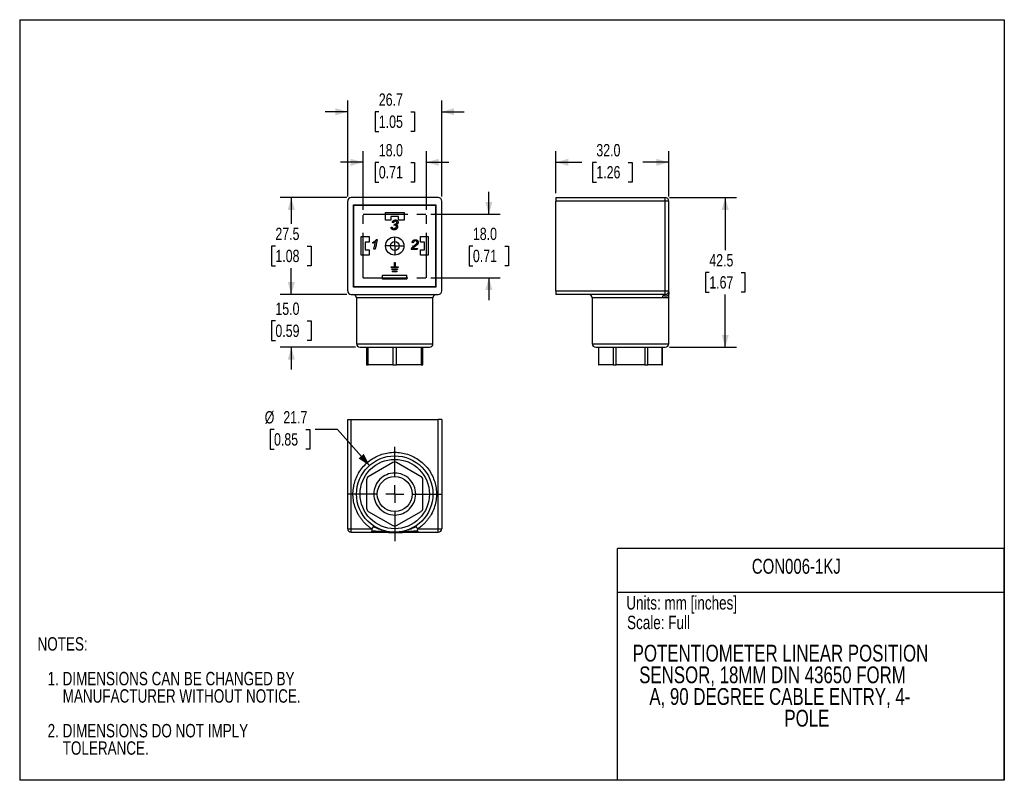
# Model space of a CAD drawing. Header units: millimetres. Extents: x 0 to 279, y 0 to 216.
import ezdxf
from ezdxf.enums import TextEntityAlignment as Align

# ---------------------------------------------------------------- set-up
doc = ezdxf.new("R2010")
doc.units = ezdxf.units.MM
doc.header["$PDSIZE"] = -1
doc.linetypes.add('CENTERX2', pattern=[20.32, 12.7, -2.54, 2.54, -2.54])
doc.layers.add('CENTER', color=40, linetype='CENTERX2')
doc.layers.add('DIMENSIONS', color=140, linetype='Continuous', lineweight=25)
doc.layers.add('TEXT', color=140, linetype='Continuous', lineweight=25)
doc.styles.add('SLDTEXTSTYLE0', font='TXT', dxfattribs={"width": 0.75})
doc.dimstyles.new('SLDDIMSTYLE0', dxfattribs={"dimtxt": 3.5, "dimasz": 3.5, "dimexe": 0, "dimexo": 0.0625, "dimgap": 0.875, "dimtad": 0, "dimtih": 1, "dimtoh": 1, "dimdec": 1, "dimrnd": 1e-09, "dimzin": 4, "dimdsep": 46, "dimtxsty": 'SLDTEXTSTYLE0', "dimsah": 1, "dimcen": 0.09, "dimadec": 0, "dimazin": 1, "dimtfac": 1, "dimtdec": 1, "dimtmove": 0, "dimatfit": 0, "dimfxl": 0, "dimfrac": 2, "dimtolj": 1, "dimtzin": 12, "dimarcsym": 0})
doc.dimstyles.new('SLDDIMSTYLE1', dxfattribs={"dimtxt": 3.5, "dimasz": 3.5, "dimexe": 0, "dimexo": 0.0625, "dimgap": 0.875, "dimtad": 0, "dimtih": 1, "dimtoh": 1, "dimdec": 1, "dimrnd": 1e-09, "dimzin": 12, "dimdsep": 46, "dimtxsty": 'SLDTEXTSTYLE0', "dimsah": 1, "dimcen": 0.09, "dimadec": 0, "dimazin": 3, "dimtfac": 1, "dimtdec": 1, "dimtofl": 0, "dimtmove": 0, "dimatfit": 3, "dimfxl": 0, "dimfrac": 2, "dimtolj": 1, "dimtzin": 12, "dimarcsym": 0})
doc.dimstyles.new('SLDDIMSTYLE2', dxfattribs={"dimtxt": 3.5, "dimasz": 3.5, "dimexe": 0, "dimexo": 0.0625, "dimgap": 0.875, "dimtad": 0, "dimtih": 1, "dimtoh": 1, "dimdec": 1, "dimrnd": 1e-09, "dimzin": 12, "dimdsep": 46, "dimtxsty": 'SLDTEXTSTYLE0', "dimsah": 1, "dimcen": 0.09, "dimadec": 0, "dimazin": 3, "dimtfac": 1, "dimtdec": 1, "dimtmove": 0, "dimatfit": 0, "dimfxl": 0, "dimfrac": 2, "dimtolj": 1, "dimtzin": 12, "dimarcsym": 0})
doc.dimstyles.new('SLDDIMSTYLE3', dxfattribs={"dimtxt": 3.5, "dimasz": 3.5, "dimexe": 0, "dimexo": 0.0625, "dimgap": 0.875, "dimtad": 0, "dimtih": 1, "dimtoh": 1, "dimdec": 1, "dimrnd": 1e-09, "dimzin": 4, "dimdsep": 46, "dimtxsty": 'SLDTEXTSTYLE0', "dimsah": 1, "dimcen": 0.09, "dimadec": 0, "dimazin": 1, "dimtfac": 1, "dimtdec": 1, "dimtofl": 0, "dimtmove": 0, "dimatfit": 3, "dimfxl": 0, "dimfrac": 2, "dimtolj": 1, "dimtzin": 12, "dimarcsym": 0})
doc.dimstyles.new('SLDDIMSTYLE4', dxfattribs={"dimtxt": 3.5, "dimasz": 3.5, "dimexe": 0, "dimexo": 0.0625, "dimgap": 0.875, "dimtad": 0, "dimtih": 1, "dimtoh": 1, "dimdec": 1, "dimrnd": 1e-09, "dimzin": 12, "dimdsep": 46, "dimtxsty": 'SLDTEXTSTYLE0', "dimsah": 1, "dimcen": 0, "dimadec": 0, "dimazin": 3, "dimtfac": 1, "dimtdec": 1, "dimtofl": 0, "dimtmove": 0, "dimatfit": 3, "dimfxl": 0, "dimfrac": 2, "dimtolj": 1, "dimtzin": 12, "dimarcsym": 0})

# ---------------------------------------------------------------- blocks, each defined once
blk = doc.blocks.new('SW_NOTE_0')
at = {"layer": 'TEXT', "color": 0, "insert": (0, 4.91), "char_height": 3.81, "attachment_point": 1, "style": 'SLDTEXTSTYLE0'}
blk.add_mtext('Scale: Full', dxfattribs=at)
blk = doc.blocks.new('SW_NOTE_0_1')
at = {"layer": 'TEXT', "color": 0, "insert": (0, 4.91), "char_height": 3.81, "attachment_point": 1, "style": 'SLDTEXTSTYLE0'}
blk.add_mtext('Units: mm [inches]', dxfattribs=at)
blk = doc.blocks.new('Block1')
at = {"layer": 'TEXT'}
for p, q in [((279.4, 65.76), (169.64, 65.76)), ((169.64, 0), (169.64, 65.76)), ((279.4, 0), (279.4, 65.76)), ((169.64, 53.4), (279.4, 53.4)), ((279.4, 0), (169.64, 0))]:
    blk.add_line(p, q, dxfattribs=at)
for name, p in [('SW_NOTE_0_1', (172.14, 47.37)), ('SW_NOTE_0', (172.36, 41.81))]:
    blk.add_blockref(name, p, dxfattribs=at)
at = {"layer": 'TEXT', "color": 140, "style": 'SLDTEXTSTYLE0', "width": 0.75}
for tag, p in [('AUTOATTR0', (207.76, 57.37)), ('AUTOATTR1_0', (179.59, 29.46)), ('AUTOATTR1_1', (173.68, 22.81)), ('AUTOATTR1_2', (184.43, 16.17))]:
    blk.add_attdef(tag, text='', height=4.23, dxfattribs=at).set_placement(p, align=Align.BOTTOM_LEFT)
blk = doc.blocks.new('SW_NOTE_0_2')
at = {"layer": 'TEXT', "color": 0, "char_height": 3.81, "attachment_point": 1, "style": 'SLDTEXTSTYLE0'}
for s, insert in [('NOTES:', (0, 4.91)), ('1. DIMENSIONS CAN BE CHANGED BY', (2.86, -4.94)), ('MANUFACTURER WITHOUT NOTICE.', (7.14, -9.87)), ('2. DIMENSIONS DO NOT IMPLY', (2.86, -19.72)), ('TOLERANCE.', (7.14, -24.65))]:
    blk.add_mtext(s, dxfattribs=dict(at, insert=insert))
blk = doc.blocks.new('_D')
at = {"layer": 'DIMENSIONS'}
for p, q in [((97.43, 161.94), (97.43, 178.59)), ((115.43, 161.94), (115.43, 178.59)), ((97.43, 175.42), (91.08, 175.42)), ((101.91, 175.39), (100.84, 175.39)), ((100.84, 175.39), (100.84, 169.83)), ((110.96, 175.39), (112.02, 175.39)), ((112.02, 175.39), (112.02, 169.83)), ((115.43, 175.42), (121.78, 175.42)), ((100.84, 169.83), (101.91, 169.83)), ((112.02, 169.83), (110.96, 169.83))]:
    blk.add_line(p, q, dxfattribs=at)
for points in [[(97.43, 175.42), (93.93, 176.42), (93.93, 174.42)], [(115.43, 175.42), (118.93, 174.42), (118.93, 176.42)]]:
    blk.add_solid(points, dxfattribs=at)
at = {"layer": 'DIMENSIONS', "char_height": 3.5, "attachment_point": 1, "style": 'SLDTEXTSTYLE0'}
for s, insert in [('18.0', (101.91, 180.61)), ('0.71', (101.91, 174.35))]:
    blk.add_mtext(s, dxfattribs=dict(at, insert=insert))
blk = doc.blocks.new('_D_1')
at = {"layer": 'DIMENSIONS'}
for p, q in [((133.13, 160.67), (133.13, 167.02)), ((116.7, 160.67), (136.31, 160.67)), ((128.61, 151.64), (127.54, 151.64)), ((127.54, 151.64), (127.54, 146.08)), ((137.66, 151.64), (138.73, 151.64)), ((138.73, 151.64), (138.73, 146.08)), ((127.54, 146.08), (128.61, 146.08)), ((138.73, 146.08), (137.66, 146.08)), ((116.7, 142.67), (136.31, 142.67)), ((133.13, 142.67), (133.13, 136.32))]:
    blk.add_line(p, q, dxfattribs=at)
for points in [[(133.13, 160.67), (134.13, 164.17), (132.13, 164.17)], [(133.13, 142.67), (132.13, 139.17), (134.13, 139.17)]]:
    blk.add_solid(points, dxfattribs=at)
at = {"layer": 'DIMENSIONS', "char_height": 3.5, "attachment_point": 1, "style": 'SLDTEXTSTYLE0'}
for s, insert in [('18.0', (128.61, 156.86)), ('0.71', (128.61, 150.6))]:
    blk.add_mtext(s, dxfattribs=dict(at, insert=insert))
blk = doc.blocks.new('_D_2')
at = {"layer": 'DIMENSIONS'}
for p, q in [((92.81, 165.42), (73.91, 165.42)), ((77.08, 165.42), (77.08, 157.96)), ((72.56, 151.64), (71.49, 151.64)), ((71.49, 151.64), (71.49, 146.08)), ((81.61, 151.64), (82.67, 151.64)), ((82.67, 151.64), (82.67, 146.08)), ((71.49, 146.08), (72.56, 146.08)), ((77.08, 137.92), (77.08, 145.37)), ((82.67, 146.08), (81.61, 146.08)), ((92.81, 137.92), (73.91, 137.92))]:
    blk.add_line(p, q, dxfattribs=at)
for points in [[(77.08, 165.42), (76.08, 161.92), (78.08, 161.92)], [(77.08, 137.92), (78.08, 141.42), (76.08, 141.42)]]:
    blk.add_solid(points, dxfattribs=at)
at = {"layer": 'DIMENSIONS', "char_height": 3.5, "attachment_point": 1, "style": 'SLDTEXTSTYLE0'}
for s, insert in [('27.5', (72.56, 156.86)), ('1.08', (72.56, 150.6))]:
    blk.add_mtext(s, dxfattribs=dict(at, insert=insert))
blk = doc.blocks.new('_D_3')
at = {"layer": 'DIMENSIONS'}
for p, q in [((93.08, 165.69), (93.08, 192.95)), ((119.78, 165.69), (119.78, 192.95)), ((93.08, 189.77), (86.73, 189.77)), ((101.91, 189.75), (100.84, 189.75)), ((100.84, 189.75), (100.84, 184.19)), ((110.96, 189.75), (112.02, 189.75)), ((112.02, 189.75), (112.02, 184.19)), ((119.78, 189.77), (126.13, 189.77)), ((100.84, 184.19), (101.91, 184.19)), ((112.02, 184.19), (110.96, 184.19))]:
    blk.add_line(p, q, dxfattribs=at)
for points in [[(93.08, 189.77), (89.58, 190.77), (89.58, 188.77)], [(119.78, 189.77), (123.28, 188.77), (123.28, 190.77)]]:
    blk.add_solid(points, dxfattribs=at)
at = {"layer": 'DIMENSIONS', "char_height": 3.5, "attachment_point": 1, "style": 'SLDTEXTSTYLE0'}
for s, insert in [('26.7', (101.91, 194.97)), ('1.05', (101.91, 188.7))]:
    blk.add_mtext(s, dxfattribs=dict(at, insert=insert))
blk = doc.blocks.new('_D_4')
at = {"layer": 'DIMENSIONS'}
for p, q in [((77.08, 137.92), (77.08, 144.27)), ((92.81, 137.92), (73.91, 137.92)), ((72.56, 130.39), (71.49, 130.39)), ((71.49, 130.39), (71.49, 124.83)), ((81.61, 130.39), (82.67, 130.39)), ((82.67, 130.39), (82.67, 124.83)), ((71.49, 124.83), (72.56, 124.83)), ((82.67, 124.83), (81.61, 124.83)), ((95.31, 122.92), (73.91, 122.92)), ((77.08, 122.92), (77.08, 116.57))]:
    blk.add_line(p, q, dxfattribs=at)
for points in [[(77.08, 137.92), (78.08, 141.42), (76.08, 141.42)], [(77.08, 122.92), (76.08, 119.42), (78.08, 119.42)]]:
    blk.add_solid(points, dxfattribs=at)
at = {"layer": 'DIMENSIONS', "char_height": 3.5, "attachment_point": 1, "style": 'SLDTEXTSTYLE0'}
for s, insert in [('15.0', (72.56, 135.61)), ('0.59', (72.56, 129.35))]:
    blk.add_mtext(s, dxfattribs=dict(at, insert=insert))
blk = doc.blocks.new('SW_CENTERMARKSYMBOL_0')
at = {"layer": 'CENTER', "color": 0}
for p, q in [((0, 5.08), (0, 5.14)), ((-5.08, 0), (-5.14, 0)), ((0, 0), (-2.54, 0)), ((0, 0), (0, 2.54)), ((0, 0), (0, -2.54)), ((0, 0), (2.54, 0)), ((5.08, 0), (5.14, 0)), ((0, -5.08), (0, -5.14))]:
    blk.add_line(p, q, dxfattribs=at)
blk = doc.blocks.new('_D_5')
at = {"layer": 'DIMENSIONS'}
for p, q in [((184.44, 165.42), (203.39, 165.42)), ((200.22, 165.42), (200.22, 150.46)), ((195.69, 144.14), (194.62, 144.14)), ((194.62, 144.14), (194.62, 138.58)), ((204.74, 144.14), (205.81, 144.14)), ((205.81, 144.14), (205.81, 138.58)), ((194.62, 138.58), (195.69, 138.58)), ((200.22, 122.92), (200.22, 137.87)), ((205.81, 138.58), (204.74, 138.58)), ((184.44, 122.92), (203.39, 122.92))]:
    blk.add_line(p, q, dxfattribs=at)
for points in [[(200.22, 165.42), (199.22, 161.92), (201.22, 161.92)], [(200.22, 122.92), (201.22, 126.42), (199.22, 126.42)]]:
    blk.add_solid(points, dxfattribs=at)
at = {"layer": 'DIMENSIONS', "char_height": 3.5, "attachment_point": 1, "style": 'SLDTEXTSTYLE0'}
for s, insert in [('42.5', (195.69, 149.36)), ('1.67', (195.69, 143.1))]:
    blk.add_mtext(s, dxfattribs=dict(at, insert=insert))
blk = doc.blocks.new('_D_6')
at = {"layer": 'DIMENSIONS'}
for p, q in [((152.17, 166.69), (152.17, 178.59)), ((184.17, 165.69), (184.17, 178.59)), ((152.17, 175.42), (159.5, 175.42)), ((163.64, 175.39), (162.57, 175.39)), ((162.57, 175.39), (162.57, 169.83)), ((172.69, 175.39), (173.76, 175.39)), ((173.76, 175.39), (173.76, 169.83)), ((184.17, 175.42), (176.83, 175.42)), ((162.57, 169.83), (163.64, 169.83)), ((173.76, 169.83), (172.69, 169.83))]:
    blk.add_line(p, q, dxfattribs=at)
for points in [[(152.17, 175.42), (155.67, 174.42), (155.67, 176.42)], [(184.17, 175.42), (180.67, 176.42), (180.67, 174.42)]]:
    blk.add_solid(points, dxfattribs=at)
at = {"layer": 'DIMENSIONS', "char_height": 3.5, "attachment_point": 1, "style": 'SLDTEXTSTYLE0'}
for s, insert in [('32.0', (163.64, 180.61)), ('1.26', (163.64, 174.35))]:
    blk.add_mtext(s, dxfattribs=dict(at, insert=insert))
blk = doc.blocks.new('_D_7')
at = {"layer": 'DIMENSIONS'}
for p, q in [((72.17, 99.57), (71.11, 99.57)), ((71.11, 99.57), (71.11, 94.01)), ((81.22, 99.57), (82.29, 99.57)), ((82.29, 99.57), (82.29, 94.01)), ((90.21, 99.57), (83.86, 99.57)), ((99.24, 89.38), (90.21, 99.57)), ((71.11, 94.01), (72.17, 94.01)), ((82.29, 94.01), (81.22, 94.01))]:
    blk.add_line(p, q, dxfattribs=at)
blk.add_solid([(99.24, 89.38), (97.66, 92.67), (96.17, 91.34)], dxfattribs=at)
at = {"layer": 'DIMENSIONS', "char_height": 3.5, "attachment_point": 1, "style": 'SLDTEXTSTYLE0'}
for s, insert in [('%%c', (69.53, 104.79)), ('21.7', (74.81, 104.79)), ('0.85', (72.17, 98.52))]:
    blk.add_mtext(s, dxfattribs=dict(at, insert=insert))
blk = doc.blocks.new('SW_CENTERMARKSYMBOL_1')
at = {"layer": 'CENTER', "color": 0}
for p, q in [((0, 5.08), (0, 13.39)), ((-5.08, 0), (-13.39, 0)), ((0, 0), (-2.54, 0)), ((0, 0), (0, 2.54)), ((0, 0), (0, -2.54)), ((0, 0), (2.54, 0)), ((5.08, 0), (13.39, 0)), ((0, -5.08), (0, -13.39))]:
    blk.add_line(p, q, dxfattribs=at)

msp = doc.modelspace()

# ---------------------------------------------------------------- linework, layer by layer
at = {"color": 7, "linetype": 'Continuous'}
for p, q in [((0, 215.9), (0, 0)), ((0, 215.9), (279.4, 215.9)), ((279.4, 215.9), (279.4, 0)), ((279.4, 0), (0, 0))]:
    msp.add_line(p, q, dxfattribs=at)
for p, q in [((118.78, 165.42), (94.08, 165.42)), ((152.17, 165.42), (152.17, 164.42)), ((152.17, 165.42), (183.17, 165.42)), ((183.17, 164.42), (183.17, 165.42)), ((93.08, 138.92), (93.08, 164.42)), ((94.73, 163.37), (118.13, 163.37)), ((94.73, 139.97), (94.73, 163.37)), ((94.83, 140.07), (94.83, 163.27)), ((94.83, 163.27), (118.03, 163.27)), ((118.03, 163.27), (118.03, 140.07)), ((118.13, 163.37), (118.13, 139.97)), ((119.78, 138.92), (119.78, 164.42)), ((152.17, 138.92), (152.17, 164.42)), ((183.17, 164.42), (152.17, 164.42)), ((183.17, 138.92), (183.17, 164.42)), ((184.17, 164.42), (183.17, 164.42)), ((184.17, 138.92), (184.17, 164.42)), ((103.78, 161.17), (109.08, 161.17)), ((103.78, 158.97), (103.78, 161.17)), ((107.53, 160.07), (105.33, 160.07)), ((105.33, 160.07), (105.33, 158.97)), ((107.53, 158.97), (107.53, 160.07)), ((109.08, 161.17), (109.08, 158.97)), ((105.33, 158.97), (103.78, 158.97)), ((105.39, 157.02), (105.71, 157.05)), ((106.07, 158.28), (105.75, 158.34)), ((106.28, 157.52), (106.34, 157.89)), ((109.08, 158.97), (107.53, 158.97)), ((96.93, 154.32), (99.13, 154.32)), ((96.93, 149.02), (96.93, 154.32)), ((99.13, 154.32), (99.13, 152.77)), ((113.73, 154.32), (115.93, 154.32)), ((113.73, 152.77), (113.73, 154.32)), ((115.93, 154.32), (115.93, 149.02)), ((98.03, 152.77), (98.03, 150.57)), ((99.13, 152.77), (98.03, 152.77)), ((100.17, 152.45), (100.24, 152.74)), ((100.54, 150.73), (100.97, 152.81)), ((101.45, 153.53), (100.87, 150.73)), ((101.25, 153.53), (101.45, 153.53)), ((111.7, 152.58), (111.38, 152.63)), ((111.62, 150.98), (112.88, 150.98)), ((112.88, 150.98), (112.82, 150.66)), ((114.83, 152.77), (113.73, 152.77)), ((114.83, 150.57), (114.83, 152.77)), ((99.13, 149.02), (96.93, 149.02)), ((98.03, 150.57), (99.13, 150.57)), ((99.13, 150.57), (99.13, 149.02)), ((100.87, 150.73), (100.54, 150.73)), ((112.82, 150.66), (111.13, 150.66)), ((113.73, 150.57), (114.83, 150.57)), ((113.73, 149.02), (113.73, 150.57)), ((115.93, 149.02), (113.73, 149.02)), ((105.43, 145.77), (106.33, 145.77)), ((105.43, 145.57), (105.43, 145.77)), ((107.43, 145.57), (105.43, 145.57)), ((106.33, 146.97), (106.53, 146.97)), ((106.33, 145.77), (106.33, 146.97)), ((106.53, 146.97), (106.53, 145.77)), ((106.53, 145.77), (107.43, 145.77)), ((107.43, 145.77), (107.43, 145.57)), ((102.98, 143.37), (109.88, 143.37)), ((102.98, 142.22), (102.98, 143.37)), ((105.63, 145.17), (107.23, 145.17)), ((105.63, 144.97), (105.63, 145.17)), ((107.23, 144.97), (105.63, 144.97)), ((105.83, 144.57), (107.03, 144.57)), ((105.83, 144.37), (105.83, 144.57)), ((107.03, 144.37), (105.83, 144.37)), ((107.03, 144.57), (107.03, 144.37)), ((107.23, 145.17), (107.23, 144.97)), ((109.88, 142.22), (109.88, 143.37)), ((118.13, 139.97), (94.73, 139.97)), ((118.03, 140.07), (94.83, 140.07)), ((109.88, 142.22), (102.98, 142.22)), ((94.08, 137.92), (118.78, 137.92)), ((95.58, 136.92), (95.58, 123.92)), ((117.28, 136.92), (95.58, 136.92)), ((117.28, 123.92), (117.28, 136.92)), ((152.17, 138.92), (183.17, 138.92)), ((152.17, 138.92), (152.17, 137.92)), ((183.17, 137.92), (152.17, 137.92)), ((162.47, 136.92), (162.47, 123.92)), ((182.33, 136.92), (162.47, 136.92)), ((183.17, 138.92), (184.17, 138.92)), ((183.17, 137.92), (183.17, 138.92)), ((183.96, 138.31), (183.89, 138.21)), ((184.15, 137.96), (184.16, 138.03)), ((184.17, 138.03), (184.15, 137.9)), ((184.18, 138.63), (184.17, 138.92)), ((184.17, 123.92), (184.17, 136.92)), ((95.58, 123.92), (106.43, 123.92)), ((106.43, 123.92), (117.28, 123.92)), ((162.47, 123.92), (184.17, 123.92)), ((98.43, 122.92), (98.43, 117.92)), ((98.93, 117.92), (98.93, 122.92)), ((105.93, 122.92), (105.93, 117.92)), ((106.93, 117.92), (106.93, 122.92)), ((113.93, 122.92), (113.93, 117.92)), ((114.43, 117.92), (114.43, 122.92)), ((164.23, 122.92), (164.23, 117.92)), ((164.37, 117.92), (164.37, 122.92)), ((168.41, 122.92), (168.41, 117.92)), ((169.27, 117.92), (169.27, 122.92)), ((177.36, 122.92), (177.36, 117.92)), ((178.22, 117.92), (178.22, 122.92)), ((182.26, 122.92), (182.26, 117.92)), ((182.4, 117.92), (182.4, 122.92)), ((98.43, 117.92), (98.93, 117.92)), ((105.93, 117.92), (98.93, 117.92)), ((105.93, 117.92), (106.93, 117.92)), ((113.93, 117.92), (106.93, 117.92)), ((113.93, 117.92), (114.43, 117.92)), ((164.23, 117.92), (164.37, 117.92)), ((168.41, 117.92), (164.37, 117.92)), ((168.41, 117.92), (169.27, 117.92)), ((177.36, 117.92), (169.27, 117.92)), ((177.36, 117.92), (178.22, 117.92)), ((182.26, 117.92), (178.22, 117.92)), ((182.26, 117.92), (182.4, 117.92)), ((93.08, 71.41), (93.08, 102.41)), ((93.08, 102.41), (94.08, 102.41)), ((94.08, 71.41), (94.08, 102.41)), ((94.08, 102.41), (118.78, 102.41)), ((118.78, 71.41), (118.78, 102.41)), ((119.78, 102.41), (118.78, 102.41)), ((119.78, 102.41), (119.78, 71.41)), ((105.93, 90.21), (98.93, 86.17)), ((113.93, 86.17), (106.93, 90.21)), ((98.43, 85.3), (98.43, 77.22)), ((114.43, 77.22), (114.43, 85.3)), ((98.93, 76.35), (105.93, 72.31)), ((106.93, 72.31), (113.93, 76.35)), ((93.08, 71.41), (94.08, 71.41)), ((94.08, 70.41), (94.08, 71.41)), ((94.08, 71.41), (99.84, 71.41)), ((94.08, 70.41), (99.84, 70.41)), ((99.84, 70.41), (103.14, 70.41)), ((100.4, 72.24), (100.4, 72.23)), ((109.72, 70.41), (113.02, 70.41)), ((113.02, 71.41), (118.78, 71.41)), ((113.02, 70.41), (118.78, 70.41)), ((118.78, 70.41), (118.78, 71.41)), ((118.78, 71.41), (119.78, 71.41))]:
    msp.add_line(p, q)
for centre, radius in [((106.43, 151.67), 2.6), ((106.43, 151.67), 1.25), ((106.43, 81.26), 10.85), ((106.43, 81.26), 4.95)]:
    msp.add_circle(centre, radius)
for centre, start, end in [((94.08, 164.42), 90, 180), ((118.78, 164.42), 0, 90), ((183.17, 164.42), 0, 90), ((94.08, 138.92), 180, 270), ((94.58, 136.92), 0, 90), ((118.28, 136.92), 90, 180), ((118.78, 138.92), 270, 0), ((161.47, 136.92), 0, 90), ((183.17, 138.92), 270, 0), ((96.58, 123.92), 180, 270), ((116.28, 123.92), 270, 0), ((163.47, 123.92), 180, 270), ((183.17, 123.92), 270, 0), ((106.43, 89.34), 60, 120), ((99.43, 85.3), 120, 180), ((113.43, 85.3), 0, 60), ((99.43, 77.22), 180, 240), ((113.43, 77.22), 300, 0), ((94.08, 71.41), 180, 270), ((106.43, 73.18), 240, 300), ((118.78, 71.41), 270, 0)]:
    msp.add_arc(centre, 1, start, end)
for points, knots in [([(106.27, 156.23), (106.23, 156.23), (106.17, 156.23), (106.09, 156.24), (106, 156.26), (105.92, 156.28), (105.85, 156.31), (105.78, 156.35), (105.71, 156.39), (105.65, 156.44), (105.6, 156.5), (105.55, 156.56), (105.5, 156.63), (105.47, 156.7), (105.44, 156.77), (105.42, 156.85), (105.4, 156.93), (105.39, 156.99), (105.39, 157.02)], [0, 0, 0, 0, 0.07053, 0.138459, 0.203385, 0.266232, 0.32755, 0.387555, 0.447622, 0.507676, 0.567486, 0.626727, 0.685967, 0.745576, 0.80618, 0.868496, 0.932919, 1, 1, 1, 1]), ([(105.71, 157.05), (105.72, 157.03), (105.72, 156.99), (105.74, 156.93), (105.76, 156.87), (105.78, 156.82), (105.8, 156.78), (105.83, 156.74), (105.86, 156.7), (105.89, 156.67), (105.92, 156.64), (105.96, 156.62), (106, 156.6), (106.05, 156.58), (106.09, 156.57), (106.14, 156.56), (106.19, 156.55), (106.23, 156.55), (106.25, 156.55)], [0, 0, 0, 0, 0.080902, 0.156581, 0.227881, 0.295396, 0.358716, 0.418387, 0.475597, 0.531008, 0.585862, 0.64021, 0.695851, 0.752401, 0.810272, 0.871069, 0.933988, 1, 1, 1, 1]), ([(105.75, 158.34), (105.76, 158.37), (105.77, 158.42), (105.8, 158.5), (105.83, 158.58), (105.87, 158.65), (105.91, 158.71), (105.96, 158.77), (106.01, 158.83), (106.06, 158.88), (106.12, 158.92), (106.18, 158.96), (106.25, 158.99), (106.32, 159.02), (106.39, 159.04), (106.46, 159.05), (106.54, 159.06), (106.59, 159.06), (106.62, 159.06)], [0, 0, 0, 0, 0.071028, 0.139641, 0.205315, 0.269477, 0.33194, 0.393794, 0.454545, 0.515351, 0.575735, 0.635433, 0.694877, 0.753743, 0.813725, 0.874371, 0.936012, 1, 1, 1, 1]), ([(106.59, 158.74), (106.56, 158.74), (106.5, 158.74), (106.42, 158.71), (106.34, 158.67), (106.27, 158.63), (106.23, 158.59), (106.19, 158.55), (106.17, 158.52), (106.14, 158.47), (106.12, 158.43), (106.1, 158.38), (106.08, 158.33), (106.08, 158.29), (106.07, 158.28)], [0, 0, 0, 0, 0.118515, 0.234494, 0.351337, 0.47375, 0.536441, 0.59809, 0.660811, 0.72472, 0.78973, 0.857283, 0.927325, 1, 1, 1, 1]), ([(106.25, 156.55), (106.27, 156.55), (106.31, 156.55), (106.37, 156.56), (106.43, 156.58), (106.49, 156.59), (106.55, 156.62), (106.6, 156.65), (106.66, 156.68), (106.71, 156.72), (106.75, 156.76), (106.79, 156.81), (106.82, 156.86), (106.85, 156.9), (106.87, 156.96), (106.89, 157.01), (106.9, 157.06), (106.9, 157.1), (106.9, 157.11)], [0, 0, 0, 0, 0.068417, 0.135511, 0.200703, 0.265558, 0.3297, 0.394033, 0.459895, 0.526522, 0.592784, 0.655422, 0.715427, 0.773751, 0.830546, 0.886479, 0.942767, 1, 1, 1, 1]), ([(107.22, 157.15), (107.22, 157.12), (107.22, 157.06), (107.21, 156.97), (107.18, 156.89), (107.15, 156.8), (107.11, 156.72), (107.06, 156.65), (107.01, 156.57), (106.94, 156.5), (106.87, 156.44), (106.79, 156.38), (106.71, 156.34), (106.63, 156.3), (106.54, 156.27), (106.45, 156.24), (106.36, 156.23), (106.3, 156.23), (106.27, 156.23)], [0, 0, 0, 0, 0.062378, 0.123412, 0.183859, 0.243485, 0.303972, 0.365306, 0.42838, 0.493962, 0.559616, 0.623137, 0.685488, 0.74718, 0.80882, 0.871295, 0.934586, 1, 1, 1, 1]), ([(106.39, 157.56), (106.38, 157.56), (106.37, 157.56), (106.35, 157.55), (106.31, 157.54), (106.29, 157.53), (106.28, 157.52)], [0, 0, 0, 0, 0.146246, 0.357315, 0.644652, 1, 1, 1, 1]), ([(106.34, 157.89), (106.35, 157.88), (106.39, 157.88), (106.42, 157.88), (106.43, 157.88)], [0, 0, 0, 0, 0.5100737, 1, 1, 1, 1]), ([(106.9, 157.11), (106.9, 157.13), (106.9, 157.16), (106.89, 157.21), (106.88, 157.25), (106.86, 157.29), (106.85, 157.33), (106.82, 157.37), (106.79, 157.4), (106.76, 157.43), (106.72, 157.46), (106.68, 157.49), (106.64, 157.51), (106.6, 157.53), (106.55, 157.54), (106.5, 157.55), (106.44, 157.56), (106.41, 157.56), (106.39, 157.56)], [0, 0, 0, 0, 0.062219, 0.121964, 0.180108, 0.237694, 0.294606, 0.352267, 0.410623, 0.471309, 0.532789, 0.594358, 0.656246, 0.719723, 0.785985, 0.85375, 0.925241, 1, 1, 1, 1]), ([(106.43, 157.88), (106.46, 157.88), (106.5, 157.88), (106.57, 157.89), (106.63, 157.9), (106.69, 157.91), (106.75, 157.93), (106.8, 157.95), (106.84, 157.98), (106.88, 158.01), (106.92, 158.04), (106.95, 158.08), (106.98, 158.12), (107, 158.15), (107.02, 158.2), (107.03, 158.24), (107.04, 158.28), (107.04, 158.31), (107.04, 158.33)], [0, 0, 0, 0, 0.0840619, 0.1631251, 0.2381724, 0.3095798, 0.3767387, 0.4412924, 0.503821, 0.5644266, 0.6234368, 0.6796436, 0.7340258, 0.7873638, 0.8389667, 0.8919466, 0.9450254, 1, 1, 1, 1]), ([(107.04, 158.33), (107.04, 158.34), (107.04, 158.37), (107.04, 158.41), (107.02, 158.45), (107.01, 158.49), (106.99, 158.53), (106.97, 158.56), (106.94, 158.59), (106.91, 158.62), (106.88, 158.65), (106.84, 158.68), (106.81, 158.7), (106.77, 158.71), (106.73, 158.73), (106.68, 158.74), (106.64, 158.74), (106.61, 158.74), (106.59, 158.74)], [0, 0, 0, 0, 0.062901, 0.123799, 0.1837474, 0.2428523, 0.3016327, 0.3614727, 0.4230623, 0.4867672, 0.551319, 0.6136801, 0.676543, 0.7387286, 0.801987, 0.865547, 0.9321816, 1, 1, 1, 1]), ([(106.62, 159.06), (106.64, 159.06), (106.7, 159.06), (106.77, 159.05), (106.85, 159.04), (106.92, 159.02), (106.98, 158.99), (107.05, 158.95), (107.1, 158.91), (107.16, 158.86), (107.21, 158.81), (107.25, 158.75), (107.28, 158.69), (107.31, 158.63), (107.34, 158.57), (107.35, 158.5), (107.36, 158.43), (107.36, 158.38), (107.36, 158.36)], [0, 0, 0, 0, 0.070891, 0.138348, 0.203812, 0.267023, 0.329582, 0.391081, 0.452611, 0.51514, 0.577279, 0.637535, 0.696941, 0.755742, 0.814812, 0.875177, 0.936379, 1, 1, 1, 1]), ([(107.36, 158.36), (107.36, 158.34), (107.36, 158.3), (107.36, 158.25), (107.35, 158.2), (107.34, 158.15), (107.32, 158.1), (107.3, 158.06), (107.27, 158.01), (107.24, 157.96), (107.18, 157.89), (107.1, 157.82), (107, 157.76), (106.93, 157.72), (106.9, 157.7)], [0, 0, 0, 0, 0.063278, 0.124246, 0.184588, 0.243238, 0.302003, 0.359799, 0.418478, 0.477317, 0.597441, 0.723006, 0.856764, 1, 1, 1, 1]), ([(106.9, 157.7), (106.92, 157.69), (106.97, 157.66), (107.04, 157.6), (107.1, 157.54), (107.14, 157.47), (107.18, 157.4), (107.2, 157.32), (107.22, 157.24), (107.22, 157.18), (107.22, 157.15)], [0, 0, 0, 0, 0.137082, 0.266018, 0.389371, 0.50927, 0.628032, 0.748037, 0.870771, 1, 1, 1, 1]), ([(100.97, 152.81), (100.95, 152.79), (100.9, 152.75), (100.81, 152.7), (100.73, 152.65), (100.63, 152.61), (100.53, 152.56), (100.41, 152.52), (100.3, 152.48), (100.21, 152.46), (100.17, 152.45)], [0, 0, 0, 0, 0.1047949, 0.2146535, 0.3294777, 0.4507811, 0.578007, 0.7121303, 0.8526519, 1, 1, 1, 1]), ([(100.24, 152.74), (100.28, 152.76), (100.37, 152.8), (100.49, 152.86), (100.62, 152.94), (100.72, 153.01), (100.8, 153.07), (100.86, 153.11), (100.91, 153.15), (100.96, 153.19), (101, 153.22), (101.04, 153.26), (101.08, 153.3), (101.1, 153.32), (101.11, 153.33)], [0, 0, 0, 0, 0.131943, 0.266932, 0.404632, 0.545974, 0.615518, 0.681884, 0.74393, 0.802428, 0.857417, 0.908588, 0.955976, 1, 1, 1, 1]), ([(101.11, 153.33), (101.12, 153.34), (101.15, 153.37), (101.18, 153.42), (101.22, 153.47), (101.24, 153.51), (101.25, 153.53)], [0, 0, 0, 0, 0.232396, 0.4764, 0.730985, 1, 1, 1, 1]), ([(111.13, 150.66), (111.14, 150.7), (111.15, 150.78), (111.19, 150.89), (111.23, 150.99), (111.27, 151.08), (111.33, 151.16), (111.39, 151.24), (111.46, 151.32), (111.52, 151.38), (111.58, 151.44), (111.63, 151.48), (111.7, 151.54), (111.77, 151.6), (111.85, 151.66), (111.94, 151.73), (112.04, 151.81), (112.11, 151.86), (112.14, 151.89)], [0, 0, 0, 0, 0.074728, 0.144155, 0.209055, 0.269772, 0.329257, 0.390128, 0.453407, 0.518695, 0.555247, 0.598869, 0.648871, 0.705704, 0.769204, 0.839328, 0.916349, 1, 1, 1, 1]), ([(111.38, 152.63), (111.38, 152.66), (111.39, 152.72), (111.41, 152.81), (111.44, 152.89), (111.47, 152.97), (111.51, 153.05), (111.56, 153.12), (111.61, 153.18), (111.67, 153.24), (111.73, 153.29), (111.8, 153.34), (111.87, 153.38), (111.94, 153.41), (112.02, 153.43), (112.1, 153.45), (112.18, 153.46), (112.24, 153.46), (112.27, 153.46)], [0, 0, 0, 0, 0.070834, 0.138824, 0.204057, 0.267787, 0.32956, 0.390811, 0.451414, 0.511997, 0.572223, 0.631749, 0.69113, 0.750382, 0.8101, 0.871361, 0.934657, 1, 1, 1, 1]), ([(112.18, 151.54), (112.16, 151.53), (112.12, 151.5), (112.07, 151.45), (112.01, 151.41), (111.96, 151.37), (111.92, 151.33), (111.88, 151.29), (111.84, 151.26), (111.79, 151.21), (111.75, 151.16), (111.69, 151.1), (111.65, 151.04), (111.63, 151), (111.62, 150.98)], [0, 0, 0, 0, 0.097504, 0.18944, 0.275816, 0.356198, 0.431415, 0.500657, 0.564403, 0.622177, 0.728875, 0.826511, 0.916875, 1, 1, 1, 1]), ([(112.28, 153.14), (112.26, 153.14), (112.23, 153.14), (112.18, 153.13), (112.13, 153.12), (112.09, 153.11), (112.04, 153.09), (112, 153.06), (111.96, 153.04), (111.92, 153.01), (111.88, 152.97), (111.85, 152.93), (111.82, 152.88), (111.79, 152.83), (111.76, 152.78), (111.74, 152.72), (111.72, 152.65), (111.71, 152.6), (111.7, 152.58)], [0, 0, 0, 0, 0.0580017, 0.1138414, 0.1691668, 0.2239435, 0.2787091, 0.3333969, 0.3895624, 0.4466445, 0.5047439, 0.5657307, 0.6284352, 0.6951742, 0.7646868, 0.8384748, 0.9172204, 1, 1, 1, 1]), ([(112.14, 151.89), (112.17, 151.91), (112.21, 151.94), (112.27, 151.99), (112.33, 152.03), (112.37, 152.07), (112.42, 152.11), (112.46, 152.14), (112.49, 152.17), (112.51, 152.19), (112.52, 152.2)], [0, 0, 0, 0, 0.17071, 0.328805, 0.473784, 0.604575, 0.722989, 0.829042, 0.920272, 1, 1, 1, 1]), ([(112.9, 152.16), (112.9, 152.15), (112.88, 152.14), (112.86, 152.11), (112.84, 152.09), (112.81, 152.06), (112.78, 152.03), (112.74, 152), (112.7, 151.96), (112.66, 151.93), (112.61, 151.89), (112.56, 151.85), (112.51, 151.8), (112.45, 151.75), (112.39, 151.7), (112.32, 151.65), (112.26, 151.6), (112.21, 151.56), (112.18, 151.54)], [0, 0, 0, 0, 0.028628, 0.061383, 0.098297, 0.140656, 0.186818, 0.237606, 0.293065, 0.353601, 0.417996, 0.487479, 0.561215, 0.639668, 0.723216, 0.810657, 0.903196, 1, 1, 1, 1]), ([(112.27, 153.46), (112.31, 153.46), (112.39, 153.46), (112.5, 153.44), (112.61, 153.41), (112.71, 153.36), (112.8, 153.31), (112.88, 153.24), (112.95, 153.17), (113, 153.08), (113.05, 152.99), (113.08, 152.89), (113.1, 152.8), (113.1, 152.74), (113.1, 152.7)], [0, 0, 0, 0, 0.093775, 0.184242, 0.272146, 0.359805, 0.44523, 0.526996, 0.607543, 0.688567, 0.768957, 0.846801, 0.923587, 1, 1, 1, 1]), ([(112.78, 152.69), (112.78, 152.7), (112.78, 152.73), (112.77, 152.78), (112.76, 152.82), (112.74, 152.86), (112.72, 152.9), (112.7, 152.94), (112.67, 152.97), (112.63, 153.01), (112.6, 153.04), (112.56, 153.07), (112.52, 153.09), (112.47, 153.11), (112.43, 153.12), (112.38, 153.13), (112.33, 153.14), (112.3, 153.14), (112.28, 153.14)], [0, 0, 0, 0, 0.061846, 0.122041, 0.181242, 0.240141, 0.298769, 0.358524, 0.420062, 0.483983, 0.548703, 0.611595, 0.674302, 0.736718, 0.799858, 0.864574, 0.931382, 1, 1, 1, 1]), ([(112.52, 152.2), (112.54, 152.22), (112.59, 152.27), (112.65, 152.34), (112.7, 152.41), (112.72, 152.46), (112.73, 152.48)], [0, 0, 0, 0, 0.277828, 0.536976, 0.776298, 1, 1, 1, 1]), ([(112.73, 152.48), (112.74, 152.5), (112.75, 152.53), (112.77, 152.58), (112.78, 152.63), (112.78, 152.67), (112.78, 152.69)], [0, 0, 0, 0, 0.24526, 0.491995, 0.743436, 1, 1, 1, 1]), ([(113.1, 152.7), (113.1, 152.68), (113.1, 152.63), (113.09, 152.56), (113.07, 152.49), (113.05, 152.42), (113.02, 152.36), (112.99, 152.29), (112.95, 152.22), (112.92, 152.18), (112.9, 152.16)], [0, 0, 0, 0, 0.1190308, 0.2388948, 0.3588795, 0.4795109, 0.6040391, 0.7320777, 0.863557, 1, 1, 1, 1]), ([(182.61, 137.62), (182.59, 137.59), (182.55, 137.54), (182.5, 137.46), (182.45, 137.38), (182.41, 137.28), (182.37, 137.17), (182.34, 137.04), (182.34, 136.96), (182.33, 136.92)], [0, 0, 0, 0, 0.1307911, 0.2583573, 0.3818165, 0.5000491, 0.6825835, 0.8498819, 1, 1, 1, 1]), ([(184.17, 136.92), (184.17, 136.92), (184.01, 136.92), (183.39, 136.92), (182.93, 136.92), (182.33, 136.92)], [0, 0, 0, 0, 0.5, 0.5, 1, 1, 1, 1]), ([(183.17, 137.92), (183.16, 137.92), (183.16, 137.92), (183.16, 137.92), (183.14, 137.92), (183.13, 137.91), (183.08, 137.91), (182.98, 137.88), (182.81, 137.8), (182.68, 137.68), (182.61, 137.62)], [0, 0, 0, 0, 0.0310258, 0.0612687, 0.0868942, 0.1351284, 0.1843335, 0.3370175, 0.6244956, 1, 1, 1, 1]), ([(182.61, 137.62), (183.07, 137.46), (183.46, 137.43), (183.89, 137.61), (184, 137.68), (184.11, 137.79), (184.15, 137.84), (184.15, 137.89), (184.15, 137.9)], [0, 0, 0, 0, 0.5, 0.5, 0.75, 0.75, 0.94, 1, 1, 1, 1]), ([(184.15, 137.9), (184.15, 137.91), (184.15, 137.95), (184.14, 137.99), (184.1, 138.05), (184.06, 138.09), (183.92, 138.18), (183.88, 138.22), (183.88, 138.22)], [0, 0, 0, 0, 0.06, 0.25, 0.25, 0.5, 0.5, 1, 1, 1, 1]), ([(184.15, 137.9), (184.15, 137.88), (184.15, 137.8), (184.14, 137.71), (184.12, 137.56), (184.12, 137.47), (184.15, 137.2), (184.17, 137.08), (184.17, 136.92)], [0, 0, 0, 0, 0.06, 0.25, 0.25, 0.5, 0.5, 1, 1, 1, 1]), ([(184.18, 138.63), (184.19, 138.54), (184.21, 138.38), (184.18, 138.17), (184.17, 138.06), (184.17, 138.03)], [0, 0, 0, 0, 0.435406, 0.831157, 1, 1, 1, 1]), ([(96.58, 122.92), (96.58, 122.92), (97.62, 122.92), (101.31, 122.92), (103.82, 122.92), (106.43, 122.92)], [0, 0, 0, 0, 0.5, 0.5, 1, 1, 1, 1]), ([(106.43, 122.92), (109.04, 122.92), (111.55, 122.92), (115.24, 122.92), (116.28, 122.92), (116.28, 122.92)], [0, 0, 0, 0, 0.5, 0.5, 1, 1, 1, 1]), ([(163.47, 122.92), (163.47, 122.92), (164.5, 122.92), (168.2, 122.92), (170.7, 122.92), (175.93, 122.92), (178.43, 122.92), (182.13, 122.92), (183.17, 122.92), (183.17, 122.92)], [0, 0, 0, 0, 0.25, 0.25, 0.5, 0.5, 0.75, 0.75, 1, 1, 1, 1]), ([(99.84, 71.41), (99.76, 71.47), (99.59, 71.58), (99.35, 71.76), (99.11, 71.94), (98.88, 72.13), (98.65, 72.32), (98.27, 72.66), (97.75, 73.18), (97.13, 73.89), (96.57, 74.67), (95.89, 75.77), (95.22, 77.25), (94.72, 79.14), (94.53, 81.05), (94.65, 82.93), (95.05, 84.72), (95.71, 86.43), (96.65, 88.05), (97.87, 89.54), (99.34, 90.82), (101, 91.85), (102.78, 92.59), (104.6, 93.02), (106.43, 93.16), (108.26, 93.02), (110.08, 92.59), (111.86, 91.85), (113.52, 90.82), (114.99, 89.54), (116.21, 88.05), (117.15, 86.43), (117.81, 84.72), (118.21, 82.93), (118.33, 81.05), (118.14, 79.14), (117.64, 77.25), (116.97, 75.77), (116.29, 74.67), (115.73, 73.89), (115.11, 73.18), (114.53, 72.59), (113.99, 72.13), (113.51, 71.75), (113.18, 71.52), (113.02, 71.41)], [0, 0, 0, 0, 0.0049836, 0.0099613, 0.0149362, 0.0199115, 0.0248906, 0.0298765, 0.0453916, 0.0609151, 0.0768456, 0.0927849, 0.1250595, 0.1573341, 0.1891775, 0.2201917, 0.2500401, 0.2798884, 0.3109027, 0.342746, 0.3750206, 0.4072953, 0.4391386, 0.4701528, 0.5000012, 0.5298495, 0.5608638, 0.5927071, 0.6249818, 0.6572564, 0.6890997, 0.720114, 0.7499623, 0.7798107, 0.8108249, 0.8426682, 0.8749429, 0.9072175, 0.923148, 0.9390872, 0.9546023, 0.9701259, 0.9800864, 0.9900358, 1, 1, 1, 1]), ([(106.43, 71.41), (103.82, 71.41), (101.31, 72.45), (97.62, 76.14), (96.58, 78.65), (96.58, 83.87), (97.62, 86.38), (101.31, 90.07), (103.82, 91.11), (106.43, 91.11)], [0, 0, 0, 0, 0.25, 0.25, 0.5, 0.5, 0.75, 0.75, 1, 1, 1, 1]), ([(106.43, 91.11), (109.04, 91.11), (111.55, 90.07), (115.24, 86.38), (116.28, 83.87), (116.28, 78.65), (115.24, 76.14), (111.55, 72.45), (109.04, 71.41), (106.43, 71.41)], [0, 0, 0, 0, 0.25, 0.25, 0.5, 0.5, 0.75, 0.75, 1, 1, 1, 1]), ([(106.43, 87.21), (104.85, 87.21), (103.34, 86.58), (101.11, 84.35), (100.48, 82.84), (100.48, 79.68), (101.11, 78.17), (103.34, 75.94), (104.85, 75.31), (106.43, 75.31)], [0, 0, 0, 0, 0.25, 0.25, 0.5, 0.5, 0.75, 0.75, 1, 1, 1, 1]), ([(106.43, 75.31), (108.01, 75.31), (109.52, 75.94), (111.75, 78.17), (112.38, 79.68), (112.38, 82.84), (111.75, 84.35), (109.52, 86.58), (108.01, 87.21), (106.43, 87.21)], [0, 0, 0, 0, 0.25, 0.25, 0.5, 0.5, 0.75, 0.75, 1, 1, 1, 1]), ([(100.3, 71.97), (100.29, 71.95), (100.27, 71.91), (100.24, 71.84), (100.2, 71.78), (100.17, 71.72), (100.13, 71.66), (100.1, 71.61), (100.05, 71.55), (100, 71.49), (99.94, 71.45), (99.9, 71.42), (99.86, 71.41), (99.84, 71.41)], [0, 0, 0, 0, 0.11403, 0.223543, 0.327056, 0.423446, 0.511982, 0.592293, 0.66407, 0.816508, 0.865614, 0.935642, 1, 1, 1, 1]), ([(99.84, 71.41), (99.92, 71.36), (99.95, 71.23), (99.95, 71.02), (99.95, 70.95), (99.94, 70.83), (99.93, 70.76), (99.92, 70.71), (99.92, 70.69)], [0, 0, 0, 0, 0.5, 0.5, 0.75, 0.75, 0.94, 1, 1, 1, 1]), ([(99.84, 70.41), (99.84, 70.41), (99.84, 70.41), (99.85, 70.42), (99.86, 70.44), (99.87, 70.47), (99.88, 70.51), (99.89, 70.56), (99.91, 70.63), (99.91, 70.68), (99.92, 70.69)], [0, 0, 0, 0, 0.086959, 0.189731, 0.308399, 0.443011, 0.561889, 0.710511, 0.918238, 1, 1, 1, 1]), ([(106.09, 70.43), (105.8, 70.43), (105.11, 70.44), (104, 70.49), (102.71, 70.6), (101.34, 70.68), (100.39, 70.69), (99.92, 70.69)], [0, 0, 0, 0, 0.14085, 0.33772, 0.538487, 0.770269, 1, 1, 1, 1]), ([(100.4, 72.22), (100.4, 72.21), (100.4, 72.2), (100.38, 72.15), (100.36, 72.08), (100.32, 72.01), (100.3, 71.97)], [0, 0, 0, 0, 0.169452, 0.361447, 0.670017, 1, 1, 1, 1]), ([(104.91, 70.52), (104.71, 70.54), (104.17, 70.6), (103.3, 70.82), (102.29, 71.15), (101.28, 71.52), (100.63, 71.82), (100.3, 71.97)], [0, 0, 0, 0, 0.1224417, 0.3384596, 0.5566519, 0.7776175, 1, 1, 1, 1]), ([(103.14, 70.41), (103.19, 70.41), (103.32, 70.41), (103.57, 70.41), (103.91, 70.4), (104.38, 70.39), (104.98, 70.38), (105.69, 70.37), (106.18, 70.37), (106.43, 70.38)], [0, 0, 0, 0, 0.051755, 0.129574, 0.233163, 0.359901, 0.556917, 0.773871, 1, 1, 1, 1]), ([(106.43, 70.38), (106.7, 70.37), (107.2, 70.37), (107.89, 70.37), (108.43, 70.38), (108.82, 70.39), (109.13, 70.4), (109.43, 70.41), (109.62, 70.41), (109.72, 70.41)], [0, 0, 0, 0, 0.235527, 0.444714, 0.61535, 0.711636, 0.797274, 0.894582, 1, 1, 1, 1]), ([(106.43, 70.38), (106.43, 70.39), (106.43, 70.4), (106.43, 70.41), (106.43, 70.41)], [0, 0, 0, 0, 0.695016, 1, 1, 1, 1]), ([(112.94, 70.69), (112.54, 70.69), (111.74, 70.69), (110.52, 70.63), (109.22, 70.52), (107.94, 70.44), (107.07, 70.43), (106.68, 70.43)], [0, 0, 0, 0, 0.192362, 0.38527, 0.582991, 0.813036, 1, 1, 1, 1]), ([(112.56, 71.97), (112.24, 71.82), (111.58, 71.52), (110.57, 71.15), (109.56, 70.82), (108.61, 70.58), (107.99, 70.52), (107.71, 70.49)], [0, 0, 0, 0, 0.211801, 0.422252, 0.630062, 0.835801, 1, 1, 1, 1]), ([(112.56, 71.97), (112.55, 71.99), (112.53, 72.03), (112.51, 72.08), (112.49, 72.13), (112.47, 72.17), (112.46, 72.21), (112.46, 72.23), (112.46, 72.24), (112.46, 72.24)], [0, 0, 0, 0, 0.1307911, 0.2583573, 0.3818165, 0.5000491, 0.6825835, 0.8498819, 1, 1, 1, 1]), ([(113.02, 71.41), (113.01, 71.41), (112.99, 71.41), (112.97, 71.42), (112.94, 71.43), (112.92, 71.45), (112.86, 71.49), (112.78, 71.59), (112.66, 71.77), (112.6, 71.89), (112.56, 71.97)], [0, 0, 0, 0, 0.0310258, 0.0612687, 0.0868942, 0.1351284, 0.1843335, 0.3370175, 0.6244956, 1, 1, 1, 1]), ([(112.94, 70.69), (112.94, 70.71), (112.93, 70.76), (112.92, 70.83), (112.91, 70.95), (112.91, 71.02), (112.91, 71.23), (112.94, 71.36), (113.02, 71.41)], [0, 0, 0, 0, 0.06, 0.25, 0.25, 0.5, 0.5, 1, 1, 1, 1]), ([(112.94, 70.69), (112.95, 70.68), (112.95, 70.64), (112.96, 70.58), (112.97, 70.54), (112.98, 70.5), (113, 70.46), (113.01, 70.42), (113.02, 70.41), (113.02, 70.41)], [0, 0, 0, 0, 0.111451, 0.222906, 0.334363, 0.445823, 0.557287, 0.795706, 1, 1, 1, 1])]:
    msp.add_open_spline(points, degree=3, knots=knots)
at = {"layer": 'CENTER'}
for p, q in [((97.43, 142.67), (97.43, 160.67)), ((97.43, 160.67), (115.43, 160.67)), ((115.43, 142.67), (115.43, 160.67)), ((97.43, 142.67), (115.43, 142.67))]:
    msp.add_line(p, q, dxfattribs=at)
at = {"layer": 'DIMENSIONS'}
msp.add_point((106.43, 151.67), dxfattribs=at)

# ---------------------------------------------------------------- block references
at = {"color": 7, "linetype": 'Continuous'}
ref = msp.add_blockref('Block1', (0, 0), dxfattribs=at)
ref.add_attrib('AUTOATTR0', 'CON006-1KJ', dxfattribs={"layer": 'TEXT', "height": 4.233, "style": 'SLDTEXTSTYLE0', "width": 0.75}).set_placement((207.76, 57.37), align=Align.BOTTOM_LEFT)
ref.add_attrib('AUTOATTR1_0', 'POTENTIOMETER LINEAR POSITION ', dxfattribs={"layer": 'TEXT', "height": 4.7625, "style": 'SLDTEXTSTYLE0', "width": 0.75}).set_placement((173.96, 32.29), align=Align.BOTTOM_LEFT)
ref.add_attrib('AUTOATTR1_1', 'SENSOR, 18MM DIN 43650 FORM ', dxfattribs={"layer": 'TEXT', "height": 4.7625, "style": 'SLDTEXTSTYLE0', "width": 0.75}).set_placement((175.8, 26.14), align=Align.BOTTOM_LEFT)
ref.add_attrib('AUTOATTR1_2', 'A, 90 DEGREE CABLE ENTRY, 4-', dxfattribs={"layer": 'TEXT', "height": 4.7625, "style": 'SLDTEXTSTYLE0', "width": 0.75}).set_placement((178.68, 19.98), align=Align.BOTTOM_LEFT)
ref.add_attrib('AUTOATTR1_3', 'POLE', dxfattribs={"layer": 'TEXT', "height": 4.763, "style": 'SLDTEXTSTYLE0', "width": 0.75}).set_placement((217.01, 13.82), align=Align.BOTTOM_LEFT)
at = {"layer": 'CENTER'}
for name, p in [('SW_CENTERMARKSYMBOL_0', (106.43, 151.67)), ('SW_CENTERMARKSYMBOL_1', (106.43, 81.26))]:
    msp.add_blockref(name, p, dxfattribs=at)
at = {"layer": 'TEXT'}
msp.add_blockref('SW_NOTE_0_2', (5.07, 35.72), dxfattribs=at)

# ---------------------------------------------------------------- dimensions: what is measured, and where the dimension line sits
at = {"layer": 'DIMENSIONS'}
for base, p1, p2, dimstyle, picture, middle in [((119.78, 189.77), (93.08, 164.42), (119.78, 164.42), 'SLDDIMSTYLE2', '_D_3', (106.43, 189.77)), ((115.43, 175.42), (97.43, 160.67), (115.43, 160.67), 'SLDDIMSTYLE0', '_D', (106.43, 175.42)), ((184.17, 175.42), (152.17, 165.42), (184.17, 164.42), 'SLDDIMSTYLE3', '_D_6', (168.17, 175.42))]:
    dim = msp.add_linear_dim(base=base, p1=p1, p2=p2, dimstyle=dimstyle, dxfattribs=at)
    dim.commit()
    dim.dimension.update_dxf_attribs({"geometry": picture, "text_midpoint": middle, "dimtype": 160})
for base, p1, p2, dimstyle, picture, middle in [((77.08, 137.92), (94.08, 165.42), (94.08, 137.92), 'SLDDIMSTYLE1', '_D_2', (77.08, 151.67)), ((133.13, 142.67), (115.43, 160.67), (115.43, 142.67), 'SLDDIMSTYLE0', '_D_1', (133.13, 151.67)), ((200.22, 165.42), (183.17, 122.92), (183.17, 165.42), 'SLDDIMSTYLE1', '_D_5', (200.22, 144.17)), ((77.08, 137.92), (96.58, 122.92), (94.08, 137.92), 'SLDDIMSTYLE0', '_D_4', (77.08, 130.42))]:
    dim = msp.add_linear_dim(base=base, p1=p1, p2=p2, angle=90, dimstyle=dimstyle, dxfattribs=at)
    dim.commit()
    dim.dimension.update_dxf_attribs({"geometry": picture, "text_midpoint": middle, "dimtype": 160})
dim = msp.add_diameter_dim_2p(p1=(113.62, 73.14), p2=(99.24, 89.38), dimstyle='SLDDIMSTYLE4', dxfattribs=at)
dim.commit()
dim.dimension.update_dxf_attribs({"geometry": '_D_7', "text_midpoint": (76.7, 99.57), "dimtype": 163})

doc.saveas('drawing.dxf')
